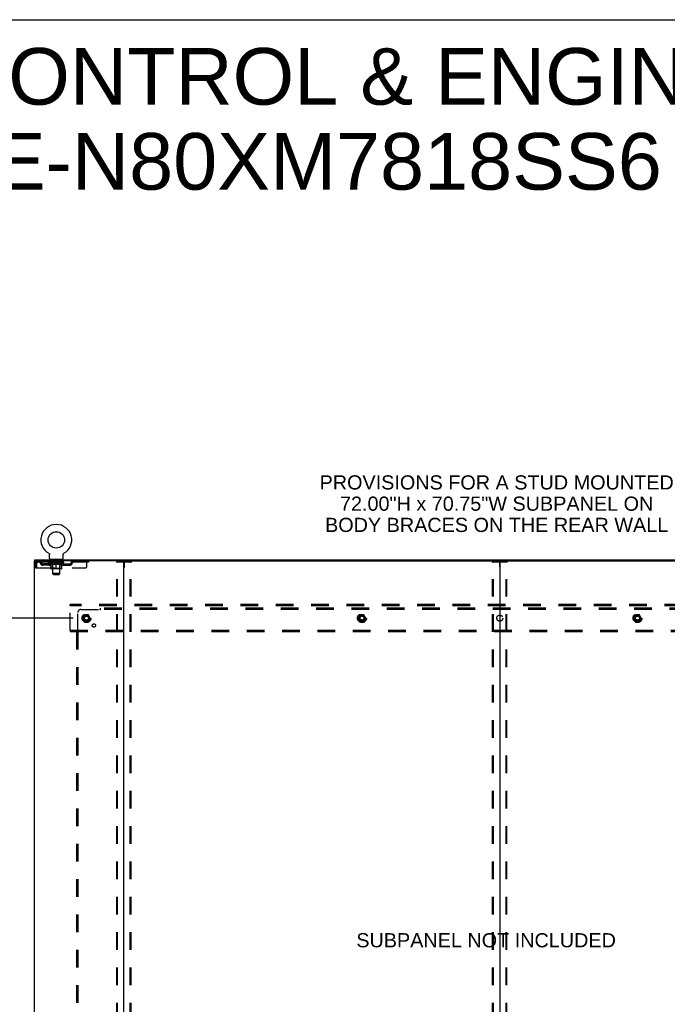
# Model space of a CAD drawing. Header units: inches. Extents: x 0 to 268, y 0 to 174.
# Tile 70 of 71: x 185 to 239, y 91 to 174. Entities that reach past the tile are written whole.
import ezdxf

# ---------------------------------------------------------------- set-up
doc = ezdxf.new("R2010")
doc.units = ezdxf.units.IN
doc.header["$LTSCALE"] = 14.749625
doc.header["$MEASUREMENT"] = 0
doc.linetypes.add('DOT', pattern=[0.2, 0.1, -0.1])
doc.linetypes.add('HIDDEN', pattern=[0.2, 0.1, -0.1])
doc.layers.get('0').update_dxf_attribs({"linetype": 'CONTINUOUS'})
for name, color, linetype in [('DEFAULT_2', 8, 'HIDDEN'), ('DIMENSIONS', 7, 'CONTINUOUS'), ('SUBPANEL', 7, 'CONTINUOUS'), ('WITNESSMARKS', 7, 'CONTINUOUS')]:
    doc.layers.add(name, color=color, linetype=linetype)
doc.styles.get("Standard").update_dxf_attribs({"font": 'arial.ttf'})
doc.dimstyles.new('DIMSTYLE_1', dxfattribs={"dimtxt": 1.183125, "dimasz": 1.5775, "dimexe": 0.09, "dimexo": 0.07, "dimgap": 0.0375, "dimtad": 0, "dimtih": 1, "dimtoh": 1, "dimzin": 4, "dimdsep": 46, "dimtxsty": 'Standard', "dimblk": '_FILLED', "dimblk1": '_FILLED', "dimblk2": '_FILLED', "dimcen": 0.09, "dimadec": 3, "dimazin": 1, "dimtfac": 1, "dimtdec": 3, "dimtofl": 0, "dimtmove": 0, "dimatfit": 3, "dimldrblk": '_FILLED', "dimfxl": 0, "dimtolj": 1, "dimtzin": 4, "dimarcsym": 0})

# ---------------------------------------------------------------- blocks, each defined once
blk = doc.blocks.new('_FILLED')
at = {"color": 0, "linetype": 'ByBlock'}
blk.add_solid([(0, 0), (-1, 0.2), (-1, -0.2)], dxfattribs=at)
blk = doc.blocks.new('*D4')
at = {"layer": 'DIMENSIONS', "color": 2, "linetype": 'Continuous'}
for p, q in [((189.43, 123.532), (178.333, 123.532)), ((179.753, 123.532), (179.753, 91.993)), ((179.753, 53.282), (179.753, 89.627)), ((189.43, 53.282), (178.333, 53.282))]:
    blk.add_line(p, q, dxfattribs=at)
at = {"layer": 'DIMENSIONS', "color": 2, "linetype": 'Continuous', "xscale": 1.5775, "yscale": 1.5775, "zscale": 1.5775}
for p, rotation in [((179.753, 123.532), 90), ((179.753, 53.282), 270)]:
    blk.add_blockref('_FILLED', p, dxfattribs=dict(at, rotation=rotation))
at = {"layer": 'DIMENSIONS', "color": 2, "linetype": 'Continuous', "insert": (179.753, 91.402), "char_height": 1.1831, "width": 4.13434, "attachment_point": 2, "line_spacing_factor": 0.9}
blk.add_mtext('70.25', dxfattribs=at)

msp = doc.modelspace()

# ---------------------------------------------------------------- linework, layer by layer
at = {"color": 7, "linetype": 'Continuous'}
for p, q in [((0, 173.525), (268.175, 173.525)), ((186.212, 128.303), (186.212, 128.407)), ((187.379, 128.945), (187.378, 128.945)), ((187.378, 128.945), (187.383, 128.943)), ((187.381, 128.944), (187.38, 128.945)), ((187.383, 128.943), (187.387, 128.94)), ((187.387, 128.94), (187.391, 128.937)), ((187.391, 128.937), (187.395, 128.934)), ((187.395, 128.934), (187.399, 128.931)), ((187.399, 128.931), (187.403, 128.928)), ((187.403, 128.928), (187.407, 128.924)), ((187.407, 128.924), (187.41, 128.921)), ((187.41, 128.921), (187.414, 128.917)), ((187.414, 128.917), (187.417, 128.913)), ((187.417, 128.913), (187.421, 128.909)), ((187.42, 128.909), (187.424, 128.905)), ((187.423, 128.905), (187.426, 128.901)), ((187.426, 128.901), (187.429, 128.897)), ((187.429, 128.897), (187.432, 128.892)), ((187.432, 128.892), (187.434, 128.888)), ((187.434, 128.888), (187.437, 128.883)), ((187.437, 128.883), (187.439, 128.879)), ((187.439, 128.879), (187.441, 128.874)), ((187.441, 128.874), (187.443, 128.869)), ((187.443, 128.869), (187.444, 128.865)), ((187.444, 128.865), (187.446, 128.86)), ((187.446, 128.86), (187.447, 128.855)), ((187.447, 128.855), (187.448, 128.85)), ((187.448, 128.85), (187.449, 128.845)), ((187.449, 128.845), (187.45, 128.84)), ((187.45, 128.84), (187.45, 128.835)), ((187.451, 128.825), (187.451, 128.82)), ((187.451, 128.506), (187.451, 128.82)), ((187.514, 128.437), (187.514, 128.407)), ((188.514, 128.437), (187.514, 128.437)), ((188.514, 128.437), (188.514, 128.407)), ((188.576, 128.506), (188.576, 128.82)), ((188.577, 128.835), (188.578, 128.84)), ((188.577, 128.83), (188.577, 128.835)), ((188.578, 128.845), (188.579, 128.85)), ((188.578, 128.84), (188.578, 128.845)), ((188.579, 128.85), (188.58, 128.855)), ((188.58, 128.855), (188.582, 128.86)), ((188.582, 128.86), (188.583, 128.865)), ((188.583, 128.865), (188.585, 128.869)), ((188.585, 128.869), (188.587, 128.874)), ((188.587, 128.874), (188.589, 128.879)), ((188.589, 128.879), (188.591, 128.883)), ((188.591, 128.883), (188.593, 128.888)), ((188.593, 128.888), (188.596, 128.892)), ((188.596, 128.892), (188.598, 128.897)), ((188.598, 128.897), (188.601, 128.901)), ((188.601, 128.901), (188.604, 128.905)), ((188.604, 128.905), (188.607, 128.909)), ((188.607, 128.909), (188.61, 128.913)), ((188.61, 128.913), (188.614, 128.917)), ((188.614, 128.917), (188.617, 128.921)), ((188.617, 128.921), (188.621, 128.924)), ((188.621, 128.924), (188.624, 128.928)), ((188.624, 128.928), (188.628, 128.931)), ((188.628, 128.931), (188.632, 128.934)), ((188.632, 128.934), (188.636, 128.937)), ((188.636, 128.937), (188.64, 128.94)), ((188.64, 128.94), (188.645, 128.943)), ((188.64, 128.94), (188.642, 128.941)), ((188.645, 128.943), (188.649, 128.945)), ((188.648, 128.945), (188.646, 128.944)), ((188.649, 128.945), (188.649, 128.945)), ((186.25, 128.303), (186.221, 128.303)), ((193.62, 128.303), (256.45, 128.303)), ((225.035, 128.263), (225.035, 48.551))]:
    msp.add_line(p, q, dxfattribs=at)
at = {"color": 3, "linetype": 'Continuous'}
for p, q in [((186.212, 128.407), (263.858, 128.407)), ((186.16, 128.303), (186.16, 48.511)), ((186.221, 128.303), (186.16, 128.303)), ((193.62, 128.303), (186.25, 128.303)), ((193.66, 48.551), (193.66, 128.263))]:
    msp.add_line(p, q, dxfattribs=at)
at = {"color": 7, "linetype": 'Continuous'}
for points in [[(187.45, 128.835), (187.451, 128.83), (187.451, 128.825)], [(188.576, 128.82), (188.576, 128.825), (188.577, 128.83)], [(188.576, 128.82), (188.576, 128.825), (188.577, 128.83)]]:
    msp.add_lwpolyline(points, dxfattribs=at)
msp.add_circle((188.014, 130.065), 0.688, dxfattribs=at)
for centre, radius, start, end in [((188.014, 130.065), 1.288, 299.50527, 240.49473), ((187.52, 128.506), 0.069, 180, 265), ((188.507, 128.506), 0.069, 275, 360), ((193.7, 128.263), 0.04, 90, 180), ((224.995, 128.263), 0.04, 0, 90), ((225.075, 128.263), 0.04, 90, 180)]:
    msp.add_arc(centre, radius, start, end, dxfattribs=at)
at = {"color": 3, "linetype": 'Continuous'}
msp.add_arc((193.62, 128.263), 0.04, 0, 90, dxfattribs=at)
at = {"layer": 'DEFAULT_2', "color": 8, "linetype": 'HIDDEN'}
for p, q in [((187.378, 128.945), (187.378, 128.945)), ((187.386, 128.941), (187.387, 128.94)), ((187.611, 128.437), (187.611, 128.407)), ((187.649, 128.347), (187.649, 128.427)), ((187.719, 128.337), (187.659, 128.337)), ((187.714, 127.256), (187.714, 128.327)), ((188.369, 128.337), (188.309, 128.337)), ((188.314, 127.256), (188.314, 128.327)), ((188.379, 128.347), (188.379, 128.427)), ((188.417, 128.437), (188.417, 128.407)), ((186.264, 128.136), (186.264, 127.741)), ((186.264, 128.136), (186.368, 128.136)), ((186.264, 127.741), (186.368, 127.741)), ((186.368, 128.136), (186.368, 127.741)), ((186.398, 127.741), (186.398, 128.136)), ((186.398, 127.741), (190.451, 127.741)), ((186.431, 128.303), (186.431, 128.199)), ((190.701, 128.199), (186.431, 128.199)), ((186.899, 127.948), (186.899, 128.052)), ((187.382, 128.052), (186.899, 128.052)), ((187.382, 127.948), (186.899, 127.948)), ((187.149, 127.948), (187.149, 128.052)), ((187.38, 128.152), (187.38, 128.199)), ((187.54, 128.041), (187.38, 128.152)), ((188.647, 128.152), (187.38, 128.152)), ((187.39, 128.193), (187.39, 128.199)), ((187.399, 128.189), (187.399, 128.193)), ((187.399, 128.189), (188.629, 128.189)), ((187.408, 128.189), (187.408, 128.193)), ((187.409, 128.189), (187.409, 128.193)), ((187.419, 128.193), (187.419, 128.199)), ((187.435, 128.189), (187.435, 128.193)), ((187.437, 128.189), (187.437, 128.193)), ((187.465, 128.193), (187.465, 128.199)), ((187.48, 128.189), (187.48, 128.193)), ((187.482, 128.189), (187.482, 128.193)), ((187.687, 128.192), (187.485, 128.192)), ((187.529, 128.193), (187.529, 128.199)), ((187.53, 128.189), (187.53, 128.192)), ((187.531, 128.189), (187.531, 128.192)), ((187.534, 128.189), (187.534, 128.192)), ((187.54, 128.041), (187.55, 128.041)), ((187.541, 128.189), (187.541, 128.193)), ((187.541, 128.189), (187.541, 128.192)), ((187.544, 128.189), (187.544, 128.193)), ((187.548, 128.189), (187.548, 128.193)), ((187.55, 127.678), (187.55, 128.084)), ((187.552, 128.189), (187.552, 128.192)), ((187.566, 128.189), (187.566, 128.192)), ((187.576, 128.199), (187.576, 128.303)), ((187.584, 128.189), (187.584, 128.192)), ((187.585, 128.189), (187.585, 128.195)), ((188.44, 127.641), (187.587, 127.641)), ((187.605, 128.189), (187.605, 128.192)), ((187.607, 128.193), (187.607, 128.199)), ((187.616, 128.189), (187.616, 128.193)), ((187.62, 128.189), (187.62, 128.193)), ((187.63, 128.189), (187.63, 128.192)), ((187.641, 128.189), (187.641, 128.196)), ((187.657, 128.189), (187.657, 128.192)), ((187.66, 128.189), (187.66, 128.192)), ((187.701, 127.681), (187.661, 127.641)), ((187.687, 128.189), (187.687, 128.192)), ((187.754, 128.192), (187.692, 128.192)), ((187.693, 128.041), (187.872, 128.041)), ((187.697, 128.193), (187.697, 128.199)), ((187.701, 127.681), (187.701, 128.149)), ((188.326, 127.681), (187.701, 127.681)), ((187.704, 128.189), (187.704, 128.193)), ((187.709, 128.189), (187.709, 128.193)), ((187.715, 128.189), (187.715, 128.198)), ((187.719, 128.189), (187.719, 128.192)), ((187.73, 128.189), (187.73, 128.192)), ((187.754, 128.189), (187.754, 128.192)), ((187.829, 128.192), (187.77, 128.192)), ((187.79, 128.189), (187.79, 128.192)), ((187.797, 128.193), (187.797, 128.199)), ((187.801, 128.189), (187.801, 128.193)), ((187.803, 128.189), (187.803, 128.198)), ((187.806, 128.189), (187.806, 128.193)), ((187.813, 128.189), (187.813, 128.193)), ((187.829, 128.189), (187.829, 128.192)), ((187.909, 128.192), (187.855, 128.192)), ((187.868, 128.189), (187.868, 128.192)), ((187.899, 128.192), (187.977, 128.197)), ((187.904, 128.193), (187.904, 128.199)), ((187.904, 128.193), (187.904, 128.199)), ((187.904, 128.199), (187.904, 128.199)), ((187.904, 128.189), (187.904, 128.193)), ((187.908, 128.189), (187.908, 128.193)), ((187.909, 128.189), (187.909, 128.192)), ((187.91, 128.189), (187.91, 128.193)), ((187.945, 128.192), (188.009, 128.192)), ((187.95, 128.189), (187.95, 128.192)), ((187.956, 128.192), (187.956, 128.196)), ((187.977, 128.192), (187.977, 128.197)), ((187.993, 128.189), (187.993, 128.192)), ((188.011, 128.193), (188.011, 128.193)), ((188.011, 128.189), (188.011, 128.193)), ((188.011, 128.189), (188.011, 128.193)), ((188.014, 128.193), (188.014, 128.199)), ((188.014, 128.199), (188.128, 128.192)), ((188.014, 127.641), (188.014, 128.085)), ((188.016, 128.189), (188.016, 128.193)), ((188.016, 128.189), (188.016, 128.193)), ((188.016, 128.193), (188.016, 128.193)), ((188.035, 128.189), (188.035, 128.192)), ((188.035, 128.192), (188.083, 128.192)), ((188.077, 128.189), (188.077, 128.192)), ((188.118, 128.189), (188.118, 128.193)), ((188.118, 128.189), (188.118, 128.192)), ((188.118, 128.192), (188.173, 128.192)), ((188.119, 128.189), (188.119, 128.193)), ((188.123, 128.193), (188.123, 128.199)), ((188.123, 128.199), (188.124, 128.199)), ((188.123, 128.189), (188.123, 128.193)), ((188.124, 128.193), (188.124, 128.199)), ((188.155, 128.041), (188.335, 128.041)), ((188.16, 128.189), (188.16, 128.192)), ((188.199, 128.189), (188.199, 128.192)), ((188.199, 128.192), (188.258, 128.192)), ((188.214, 128.189), (188.214, 128.193)), ((188.222, 128.189), (188.222, 128.193)), ((188.224, 128.189), (188.224, 128.198)), ((188.227, 128.189), (188.227, 128.193)), ((188.23, 128.193), (188.23, 128.199)), ((188.238, 128.189), (188.238, 128.192)), ((188.274, 128.189), (188.274, 128.192)), ((188.274, 128.192), (188.336, 128.192)), ((188.298, 128.189), (188.298, 128.192)), ((188.309, 128.189), (188.309, 128.192)), ((188.313, 128.189), (188.313, 128.198)), ((188.319, 128.189), (188.319, 128.193)), ((188.324, 128.189), (188.324, 128.193)), ((188.326, 127.681), (188.326, 128.149)), ((188.326, 127.681), (188.366, 127.641)), ((188.33, 128.193), (188.33, 128.199)), ((188.341, 128.189), (188.341, 128.192)), ((188.341, 128.192), (188.542, 128.192)), ((188.368, 128.189), (188.368, 128.192)), ((188.371, 128.189), (188.371, 128.192)), ((188.386, 128.189), (188.386, 128.196)), ((188.398, 128.189), (188.398, 128.192)), ((188.407, 128.189), (188.407, 128.193)), ((188.411, 128.189), (188.411, 128.193)), ((188.421, 128.193), (188.421, 128.199)), ((188.422, 128.189), (188.422, 128.192)), ((188.443, 128.189), (188.443, 128.195)), ((188.443, 128.189), (188.443, 128.192)), ((188.451, 128.199), (188.451, 128.303)), ((188.461, 128.189), (188.461, 128.192)), ((188.475, 128.189), (188.475, 128.192)), ((188.477, 127.678), (188.477, 128.084)), ((188.477, 128.041), (188.488, 128.041)), ((188.48, 128.189), (188.48, 128.193)), ((188.483, 128.189), (188.483, 128.193)), ((188.487, 128.189), (188.487, 128.193)), ((188.487, 128.189), (188.487, 128.192)), ((188.488, 128.041), (188.647, 128.152)), ((188.494, 128.189), (188.494, 128.192)), ((188.497, 128.189), (188.497, 128.192)), ((188.497, 128.189), (188.497, 128.192)), ((188.499, 128.193), (188.499, 128.199)), ((188.545, 128.189), (188.545, 128.193)), ((188.548, 128.189), (188.548, 128.193)), ((188.562, 128.193), (188.562, 128.199)), ((188.591, 128.189), (188.591, 128.193)), ((188.593, 128.189), (188.593, 128.193)), ((188.609, 128.193), (188.609, 128.199)), ((188.619, 128.189), (188.619, 128.193)), ((188.62, 128.189), (188.62, 128.193)), ((188.629, 128.189), (188.629, 128.193)), ((188.637, 128.193), (188.637, 128.199)), ((188.645, 128.052), (189.128, 128.052)), ((188.645, 127.948), (189.128, 127.948)), ((188.647, 128.152), (188.647, 128.199)), ((188.878, 127.948), (188.878, 128.052)), ((189.128, 127.948), (189.128, 128.052)), ((189.601, 128.303), (189.601, 128.199)), ((190.576, 127.866), (190.576, 128.303)), ((190.701, 128.303), (190.701, 128.199)), ((193.056, 48.625), (193.056, 128.19)), ((193.077, 128.22), (194.242, 128.22)), ((193.129, 48.625), (193.129, 128.19)), ((194.19, 48.625), (194.19, 128.19)), ((194.264, 48.625), (194.264, 128.19)), ((224.431, 48.625), (224.431, 128.19)), ((224.452, 128.22), (225.617, 128.22)), ((224.504, 48.625), (224.504, 128.19)), ((225.565, 48.625), (225.565, 128.19)), ((225.639, 48.625), (225.639, 128.19)), ((187.783, 127.187), (187.714, 127.256)), ((188.314, 127.256), (187.714, 127.256)), ((187.783, 127.187), (188.245, 127.187)), ((188.245, 127.187), (188.314, 127.256)), ((189.16, 124.553), (189.16, 124.657)), ((260.91, 124.657), (189.16, 124.657)), ((189.16, 122.511), (189.16, 124.553)), ((260.91, 124.553), (189.16, 124.553)), ((190.372, 123.805), (190.217, 123.537)), ((190.217, 123.527), (190.372, 123.26)), ((190.689, 123.81), (190.38, 123.81)), ((190.852, 123.537), (190.698, 123.805)), ((190.698, 123.26), (190.852, 123.527)), ((213.372, 123.805), (213.217, 123.537)), ((213.217, 123.527), (213.372, 123.26)), ((213.689, 123.81), (213.38, 123.81)), ((213.852, 123.537), (213.698, 123.805)), ((213.698, 123.26), (213.852, 123.527)), ((236.372, 123.805), (236.217, 123.537)), ((236.217, 123.527), (236.372, 123.26)), ((236.689, 123.81), (236.38, 123.81)), ((236.852, 123.537), (236.698, 123.805)), ((236.698, 123.26), (236.852, 123.527)), ((190.689, 123.255), (190.38, 123.255)), ((213.689, 123.255), (213.38, 123.255)), ((236.689, 123.255), (236.38, 123.255)), ((189.16, 122.511), (189.16, 122.407)), ((189.16, 122.511), (260.91, 122.511)), ((189.16, 122.407), (260.91, 122.407))]:
    msp.add_line(p, q, dxfattribs=at)
for points in [[(186.431, 128.303), (186.428, 128.302), (186.426, 128.299), (186.424, 128.294), (186.421, 128.287), (186.419, 128.278), (186.417, 128.267), (186.414, 128.254), (186.412, 128.24), (186.41, 128.225), (186.407, 128.209), (186.405, 128.191), (186.402, 128.173), (186.4, 128.155), (186.398, 128.136)], [(186.431, 128.199), (186.428, 128.199), (186.426, 128.198), (186.424, 128.196), (186.421, 128.193), (186.419, 128.19), (186.417, 128.185), (186.414, 128.181), (186.412, 128.175), (186.41, 128.17), (186.407, 128.163), (186.405, 128.157), (186.402, 128.15), (186.4, 128.143), (186.398, 128.136)], [(187.7, 128.041), (187.675, 128.045), (187.651, 128.051), (187.626, 128.058), (187.601, 128.066), (187.576, 128.074), (187.55, 128.084)], [(187.55, 128.083), (187.575, 128.074), (187.599, 128.065), (187.623, 128.058), (187.646, 128.051), (187.669, 128.046), (187.693, 128.041)], [(188.014, 128.085), (187.988, 128.075), (187.962, 128.066), (187.937, 128.058), (187.912, 128.051), (187.887, 128.045), (187.863, 128.041)], [(187.872, 128.041), (187.896, 128.046), (187.919, 128.051), (187.942, 128.058), (187.966, 128.065), (187.99, 128.074), (188.014, 128.083)], [(188.165, 128.041), (188.14, 128.045), (188.115, 128.051), (188.09, 128.058), (188.065, 128.066), (188.039, 128.075), (188.014, 128.085)], [(188.014, 128.083), (188.038, 128.073), (188.062, 128.065), (188.085, 128.058), (188.109, 128.051), (188.132, 128.045), (188.155, 128.041)], [(188.477, 128.084), (188.451, 128.074), (188.426, 128.065), (188.401, 128.058), (188.376, 128.051), (188.352, 128.045), (188.327, 128.041)], [(188.335, 128.041), (188.358, 128.046), (188.382, 128.051), (188.405, 128.058), (188.429, 128.065), (188.453, 128.074), (188.477, 128.083)], [(193.056, 128.19), (193.057, 128.198), (193.059, 128.205), (193.062, 128.211), (193.066, 128.216), (193.071, 128.219), (193.077, 128.22)], [(193.151, 128.22), (193.145, 128.219), (193.14, 128.216), (193.136, 128.211), (193.132, 128.205), (193.13, 128.198), (193.129, 128.19)], [(194.19, 128.19), (194.189, 128.198), (194.187, 128.205), (194.184, 128.211), (194.179, 128.216), (194.175, 128.219), (194.169, 128.22)], [(194.242, 128.22), (194.248, 128.219), (194.253, 128.216), (194.257, 128.211), (194.261, 128.205), (194.263, 128.198), (194.264, 128.19)], [(224.431, 128.19), (224.432, 128.198), (224.434, 128.205), (224.437, 128.211), (224.441, 128.216), (224.446, 128.219), (224.452, 128.22)], [(224.526, 128.22), (224.52, 128.219), (224.515, 128.216), (224.511, 128.211), (224.507, 128.205), (224.505, 128.198), (224.504, 128.19)], [(225.565, 128.19), (225.564, 128.198), (225.562, 128.205), (225.559, 128.211), (225.554, 128.216), (225.55, 128.219), (225.544, 128.22)], [(225.617, 128.22), (225.623, 128.219), (225.628, 128.216), (225.632, 128.211), (225.636, 128.205), (225.638, 128.198), (225.639, 128.19)]]:
    msp.add_lwpolyline(points, dxfattribs=at)
for centre, radius in [((190.535, 123.532), 0.372), ((190.535, 123.532), 0.356), ((190.535, 123.532), 0.312), ((190.535, 123.532), 0.204), ((190.535, 123.532), 0.188), ((190.535, 123.532), 0.183), ((190.535, 123.532), 0.165), ((213.535, 123.532), 0.372), ((213.535, 123.532), 0.356), ((213.535, 123.532), 0.312), ((213.535, 123.532), 0.204), ((213.535, 123.532), 0.188), ((213.535, 123.532), 0.183), ((213.535, 123.532), 0.165), ((236.535, 123.532), 0.372), ((236.535, 123.532), 0.356), ((236.535, 123.532), 0.312), ((236.535, 123.532), 0.204), ((236.535, 123.532), 0.188), ((236.535, 123.532), 0.183), ((236.535, 123.532), 0.165)]:
    msp.add_circle(centre, radius, dxfattribs=at)
at = {"layer": 'DEFAULT_2', "color": 8, "linetype": 'DOT'}
for centre in [(190.535, 123.532), (213.535, 123.532), (236.535, 123.532)]:
    msp.add_circle(centre, 0.17, dxfattribs=at)
at = {"layer": 'DEFAULT_2', "color": 8, "linetype": 'HIDDEN'}
for centre, radius, start, end in [((187.52, 128.506), 0.069, 265, 270), ((187.639, 128.427), 0.01, 0, 90), ((187.659, 128.347), 0.01, 180, 270), ((187.704, 128.327), 0.01, 0, 90), ((188.324, 128.327), 0.01, 90, 180), ((188.369, 128.347), 0.01, 270, 360), ((188.389, 128.427), 0.01, 90, 180), ((188.507, 128.506), 0.069, 270, 275), ((186.431, 128.136), 0.167, 90, 180), ((186.431, 128.136), 0.063, 90, 180), ((186.61, 128.136), 0.167, 8.07163, 90), ((186.611, 128.137), 0.0625, 7.98631, 90), ((186.899, 128.177), 0.229, 187.98631, 270), ((186.899, 128.177), 0.125, 188.07163, 270), ((187.382, 128.177), 0.125, 270, 351.92837), ((187.382, 128.177), 0.229, 270, 352.01369), ((187.671, 128.136), 0.167, 90, 171.92837), ((187.587, 127.678), 0.0371, 180, 270), ((187.671, 128.137), 0.0625, 90, 172.01369), ((187.661, 128.149), 0.0398, 0, 90), ((188.366, 128.149), 0.0398, 90, 180), ((188.356, 128.136), 0.167, 8.07163, 90), ((188.357, 128.137), 0.0625, 7.98631, 90), ((188.645, 128.177), 0.229, 187.98631, 270), ((188.44, 127.678), 0.0371, 270, 360), ((188.645, 128.177), 0.125, 188.07163, 270), ((189.128, 128.177), 0.125, 270, 351.92837), ((189.128, 128.177), 0.229, 270, 352.01369), ((189.417, 128.136), 0.167, 90, 171.92837), ((189.417, 128.137), 0.0625, 90, 172.01369), ((190.451, 127.866), 0.125, 270, 360), ((190.226, 123.532), 0.01, 150.01268, 209.98829), ((190.38, 123.8), 0.01, 90.01235, 149.98915), ((190.689, 123.8), 0.01, 30.01204, 89.98872), ((190.844, 123.532), 0.01, 330.01268, 29.98829), ((213.226, 123.532), 0.01, 150.01268, 209.98829), ((213.38, 123.8), 0.01, 90.01235, 149.98915), ((213.689, 123.8), 0.01, 30.01204, 89.98872), ((213.844, 123.532), 0.01, 330.01268, 29.98829), ((236.226, 123.532), 0.01, 150.01268, 209.98829), ((236.38, 123.8), 0.01, 90.01235, 149.98915), ((236.689, 123.8), 0.01, 30.01204, 89.98872), ((236.844, 123.532), 0.01, 330.01268, 29.98829), ((190.38, 123.265), 0.01, 210.01204, 269.98872), ((190.689, 123.265), 0.01, 270.01235, 329.98915), ((213.38, 123.265), 0.01, 210.01204, 269.98872), ((213.689, 123.265), 0.01, 270.01235, 329.98915), ((236.38, 123.265), 0.01, 210.01204, 269.98872), ((236.689, 123.265), 0.01, 270.01235, 329.98915)]:
    msp.add_arc(centre, radius, start, end, dxfattribs=at)
for centre, major_axis, ratio, start_param, end_param in [((188.014, 128.199), (0.633, 0.007), 0.05963, 2.96643, 3.140963), ((187.361, 128.187), (0.198, 0), 0.060556, 0.430652, 1.470503), ((188.014, 128.199), (0.633, 0), 0.060556, -3.141593, -2.96706), ((187.361, 128.181), (0.198, 0.002), 0.05963, 1.376596, 1.469874), ((188.014, 128.199), (0.633, 0.013), 0.05688, 2.791345, 2.965878), ((187.336, 128.187), (0.198, 0.002), 0.05963, 0.25549, 1.295341), ((187.405, 128.187), (0.198, -0.002), 0.05963, 0.605815, 1.645666), ((188.014, 128.199), (0.633, -0.007), 0.05963, -2.96643, -2.791898), ((187.405, 128.181), (0.198, 0), 0.060556, 1.551758, 1.645036), ((187.336, 128.181), (0.198, 0.004), 0.05688, 1.20151, 1.294789), ((187.406, 128.183), (0.164, 0.002), 0.05963, 1.065228, 1.614276), ((187.386, 128.183), (0.164, 0.003), 0.05688, 0.890143, 1.43919), ((187.444, 128.183), (0.164, 0), 0.060556, 1.240391, 1.789438), ((188.014, 128.199), (0.633, 0.019), 0.052395, 2.616403, 2.790936), ((187.333, 128.187), (0.198, 0.004), 0.05688, 0.080405, 1.120256), ((187.467, 128.187), (0.198, -0.004), 0.05688, 0.7809, 1.820751), ((188.014, 128.199), (0.633, -0.013), 0.05688, -2.791345, -2.616812), ((187.467, 128.181), (0.198, -0.002), 0.05963, 1.72692, 1.820198), ((187.333, 128.181), (0.198, 0.006), 0.052395, 1.026568, 1.119847), ((187.386, 128.183), (0.164, 0.005), 0.052395, 0.715201, 1.264248), ((187.5, 128.183), (0.164, -0.002), 0.05963, 1.415553, 1.9646), ((188.014, 128.199), (0.633, 0.025), 0.046319, 2.441654, 2.616187), ((187.547, 128.187), (0.198, -0.006), 0.052395, 0.955842, 1.995693), ((188.014, 128.199), (0.633, -0.019), 0.052395, -2.616403, -2.44187), ((187.35, 128.187), (0.198, 0.006), 0.052395, -0.094537, 0.945314), ((187.547, 128.181), (0.198, -0.004), 0.05688, 1.902006, 1.995284), ((187.35, 128.181), (0.198, 0.008), 0.046319, 0.851819, 0.945098), ((187.404, 128.183), (0.164, 0.006), 0.046319, 0.540452, 1.089499), ((187.571, 128.183), (0.164, -0.003), 0.05688, 1.590638, 2.139686), ((188.014, 128.199), (0.633, 0.029), 0.038841, 2.267123, 2.441656), ((187.64, 128.187), (0.198, -0.008), 0.046319, 1.130591, 2.170442), ((187.387, 128.187), (0.198, 0.008), 0.046319, -0.269286, 0.770565), ((188.014, 128.199), (0.633, -0.025), 0.046319, -2.441654, -2.267121), ((187.64, 128.181), (0.198, -0.006), 0.052395, 2.076947, 2.170226), ((187.387, 128.181), (0.198, 0.009), 0.038841, 0.677289, 0.770567), ((187.441, 128.183), (0.164, 0.008), 0.038841, 0.365921, 0.914969), ((187.655, 128.183), (0.164, -0.005), 0.052395, 1.76558, 2.314627), ((188.014, 128.199), (0.633, 0.033), 0.030195, 2.09281, 2.267343), ((187.745, 128.187), (0.198, -0.009), 0.038841, 1.305122, 2.344973), ((187.443, 128.187), (0.198, 0.009), 0.038841, -0.443817, 0.596034), ((188.014, 128.199), (0.633, -0.029), 0.038841, -2.267123, -2.092591), ((187.745, 128.181), (0.198, -0.008), 0.046319, 2.251696, 2.344975), ((187.443, 128.181), (0.198, 0.01), 0.030195, 0.502975, 0.596254), ((187.495, 128.183), (0.164, 0.009), 0.030195, 0.191608, 0.740655), ((187.751, 128.183), (0.164, -0.006), 0.046319, 1.940329, 2.489376), ((187.516, 128.187), (0.198, 0.01), 0.030195, -0.61813, 0.421721), ((188.014, 128.199), (0.633, 0.036), 0.020645, 1.918687, 2.09322), ((187.858, 128.187), (0.198, -0.01), 0.030195, 1.479435, 2.519286), ((188.014, 128.199), (0.633, -0.033), 0.030195, -2.09281, -1.918277), ((187.858, 128.181), (0.198, -0.009), 0.038841, 2.426227, 2.519505), ((187.516, 128.181), (0.198, 0.011), 0.020645, 0.328852, 0.422131), ((187.565, 128.183), (0.164, 0.009), 0.020645, 0.017485, 0.566532), ((187.854, 128.183), (0.164, -0.008), 0.038841, 2.11486, 2.663907), ((187.605, 128.187), (0.198, 0.011), 0.020645, -0.792253, 0.247598), ((188.014, 128.199), (0.633, 0.038), 0.010478, 1.744704, 1.919237), ((187.976, 128.187), (0.198, -0.011), 0.020645, 1.653558, 2.693409), ((188.014, 128.199), (0.633, -0.036), 0.020645, -1.918687, -1.744154), ((187.976, 128.181), (0.198, -0.01), 0.030195, 2.60054, 2.693819), ((187.605, 128.181), (0.198, 0.012), 0.010478, 0.154869, 0.248148), ((187.649, 128.183), (0.164, 0.01), 0.010478, 6.126688, 6.675735), ((187.963, 128.183), (0.164, -0.009), 0.030195, 2.289173, 2.83822), ((187.706, 128.187), (0.198, 0.012), 0.010478, -0.966236, -0.000846), ((188.094, 128.187), (0.198, -0.012), 0.010478, 1.827541, 2.867392), ((188.014, 128.199), (0.633, -0.038), 0.010478, -1.744704, -1.570171), ((188.094, 128.181), (0.198, -0.011), 0.020645, 2.774664, 2.867942), ((188.072, 128.183), (0.164, -0.009), 0.020645, 2.463296, 3.012344), ((187.933, 128.187), (0.198, 0.012), 0.010478, 0.274201, 1.314052), ((187.847, 128.183), (0.164, 0.01), 0.010478, -0.000298, 0.504314), ((187.817, 128.181), (0.198, 0.012), 0.010478, 0.192946, 0.399283), ((188.014, 128.199), (0.633, 0.038), 0.010478, -1.578586, -1.396888), ((188.211, 128.181), (0.198, -0.012), 0.010478, 2.948646, 3.041925), ((188.181, 128.183), (0.164, -0.01), 0.010478, 2.637279, 3.142076), ((188.052, 128.187), (0.198, 0.011), 0.020645, 0.448184, 1.488034), ((187.955, 128.183), (0.164, 0.009), 0.020645, 0.129249, 0.678296), ((187.933, 128.181), (0.198, 0.011), 0.020645, 0.273651, 0.366929), ((188.321, 128.187), (0.198, -0.012), 0.010478, -3.140747, -2.175357), ((188.014, 128.199), (0.633, 0.036), 0.020645, -1.397439, -1.222906), ((188.014, 128.199), (0.633, -0.038), 0.010478, 1.222355, 1.396888), ((188.17, 128.187), (0.198, 0.01), 0.030195, 0.622307, 1.662158), ((188.065, 128.183), (0.164, 0.009), 0.030195, 0.303372, 0.852419), ((188.378, 128.183), (0.164, -0.01), 0.010478, 2.749043, 3.29809), ((188.422, 128.187), (0.198, -0.011), 0.020645, 2.893995, 3.933846), ((188.052, 128.181), (0.198, 0.01), 0.030195, 0.447774, 0.541052), ((188.422, 128.181), (0.198, -0.012), 0.010478, 2.893445, 2.986723), ((188.014, 128.199), (0.633, 0.033), 0.030195, -1.223315, -1.048783), ((188.014, 128.199), (0.633, -0.036), 0.020645, 1.048373, 1.222906), ((188.283, 128.187), (0.198, 0.009), 0.038841, 0.79662, 1.836471), ((188.173, 128.183), (0.164, 0.008), 0.038841, 0.477686, 1.026733), ((188.462, 128.183), (0.164, -0.009), 0.020645, 2.57506, 3.124108), ((188.511, 128.187), (0.198, -0.01), 0.030195, 2.719872, 3.759723), ((188.387, 128.187), (0.198, 0.008), 0.046319, 0.971151, 2.011002), ((188.17, 128.181), (0.198, 0.009), 0.038841, 0.622087, 0.715366), ((188.511, 128.181), (0.198, -0.011), 0.020645, 2.719462, 2.812741), ((188.014, 128.199), (0.633, 0.029), 0.038841, -1.049002, -0.874469), ((188.014, 128.199), (0.633, -0.033), 0.030195, 0.87425, 1.048783), ((188.277, 128.183), (0.164, 0.006), 0.046319, 0.652216, 1.201263), ((188.481, 128.187), (0.198, 0.006), 0.052395, 1.1459, 2.185751), ((188.532, 128.183), (0.164, -0.009), 0.030195, 2.400937, 2.949985), ((188.585, 128.187), (0.198, -0.009), 0.038841, 2.545558, 3.585409), ((188.372, 128.183), (0.164, 0.005), 0.052395, 0.826965, 1.376012), ((188.283, 128.181), (0.198, 0.008), 0.046319, 0.796618, 0.889896), ((188.585, 128.181), (0.198, -0.01), 0.030195, 2.545339, 2.638617), ((188.56, 128.187), (0.198, 0.004), 0.05688, 1.320842, 2.360692), ((188.014, 128.199), (0.633, 0.025), 0.046319, -0.874471, -0.699939), ((188.014, 128.199), (0.633, -0.029), 0.038841, 0.699936, 0.874469), ((188.641, 128.187), (0.198, -0.008), 0.046319, 2.371028, 3.410879), ((188.587, 128.183), (0.164, -0.008), 0.038841, 2.226624, 2.775671), ((188.623, 128.187), (0.198, 0.002), 0.05963, 1.495927, 2.535778), ((188.457, 128.183), (0.164, 0.003), 0.05688, 1.001907, 1.550954), ((188.678, 128.187), (0.198, -0.006), 0.052395, 2.196279, 3.23613), ((188.387, 128.181), (0.198, 0.006), 0.052395, 0.971367, 1.064645), ((188.623, 128.183), (0.164, -0.006), 0.046319, 2.052093, 2.601141), ((188.667, 128.187), (0.198, 0), 0.060556, 1.671089, 2.71094), ((188.641, 128.181), (0.198, -0.009), 0.038841, 2.371026, 2.464304), ((188.695, 128.187), (0.198, -0.004), 0.05688, 2.021337, 3.061188), ((188.014, 128.199), (0.633, 0.019), 0.052395, -0.699723, -0.52519), ((188.014, 128.199), (0.633, -0.025), 0.046319, 0.525406, 0.699939), ((188.691, 128.187), (0.198, -0.002), 0.05963, 1.846251, 2.886102), ((188.528, 128.183), (0.164, 0.002), 0.05963, 1.176993, 1.72604), ((188.642, 128.183), (0.164, -0.005), 0.052395, 1.877344, 2.426392), ((188.583, 128.183), (0.164, 0), 0.060556, 1.352155, 1.901202), ((188.641, 128.183), (0.164, -0.003), 0.05688, 1.702402, 2.25145), ((188.621, 128.183), (0.164, -0.002), 0.05963, 1.527317, 2.076364), ((188.481, 128.181), (0.198, 0.004), 0.05688, 1.146309, 1.239587), ((188.678, 128.181), (0.198, -0.008), 0.046319, 2.196495, 2.289773), ((188.014, 128.199), (0.633, 0.013), 0.05688, -0.524781, -0.350248), ((188.014, 128.199), (0.633, -0.019), 0.052395, 0.350657, 0.52519), ((188.56, 128.181), (0.198, 0.002), 0.05963, 1.321394, 1.414673), ((188.695, 128.181), (0.198, -0.006), 0.052395, 2.021746, 2.115024), ((188.014, 128.199), (0.633, 0.007), 0.05963, -0.349695, -0.175162), ((188.014, 128.199), (0.633, -0.013), 0.05688, 0.175715, 0.350248), ((188.623, 128.181), (0.198, 0), 0.060556, 1.496556, 1.589835), ((188.691, 128.181), (0.198, -0.004), 0.05688, 1.846804, 1.940083), ((188.667, 128.181), (0.198, -0.002), 0.05963, 1.671719, 1.764997), ((188.014, 128.199), (0.633, 0), 0.060556, -0.174533, 0), ((188.014, 128.199), (0.633, -0.007), 0.05963, 0.000629, 0.175162)]:
    msp.add_ellipse(centre, major_axis=major_axis, ratio=ratio, start_param=start_param, end_param=end_param, dxfattribs=at)
at = {"layer": 'SUBPANEL', "color": 8, "linetype": 'HIDDEN'}
for p, q in [((190.066, 124.251), (191.656, 124.251)), ((191.674, 124.27), (191.667, 124.262)), ((191.691, 124.21), (191.691, 124.376)), ((258.378, 124.376), (191.691, 124.376)), ((258.378, 124.251), (191.691, 124.251)), ((195.816, 124.251), (195.816, 124.376)), ((189.816, 122.411), (189.816, 124.001)), ((189.691, 122.376), (189.691, 54.438)), ((189.691, 122.376), (189.857, 122.376)), ((189.816, 122.376), (189.816, 54.438)), ((189.816, 118.251), (189.691, 118.251))]:
    msp.add_line(p, q, dxfattribs=at)
for points in [[(191.667, 124.262), (191.665, 124.26), (191.663, 124.258), (191.661, 124.256), (191.659, 124.254), (191.657, 124.253), (191.656, 124.251)], [(191.665, 124.237), (191.664, 124.24), (191.662, 124.242), (191.66, 124.245), (191.659, 124.247), (191.657, 124.249), (191.656, 124.251)], [(191.691, 124.21), (191.689, 124.211), (191.687, 124.212), (191.685, 124.213), (191.684, 124.214), (191.682, 124.215), (191.68, 124.216), (191.679, 124.218), (191.677, 124.22), (191.675, 124.221), (191.674, 124.223), (191.673, 124.225), (191.671, 124.228), (191.67, 124.23), (191.668, 124.232), (191.665, 124.237)], [(191.691, 124.289), (191.689, 124.287), (191.687, 124.285), (191.686, 124.282), (191.684, 124.28), (191.682, 124.278), (191.681, 124.276), (191.679, 124.275), (191.677, 124.273), (191.676, 124.271), (191.674, 124.27)], [(189.777, 122.376), (189.78, 122.378), (189.782, 122.379), (189.784, 122.381), (189.787, 122.383), (189.789, 122.385), (189.79, 122.386), (189.792, 122.388), (189.794, 122.39), (189.796, 122.391), (189.797, 122.393), (189.802, 122.398)], [(189.802, 122.398), (189.804, 122.4), (189.806, 122.402), (189.808, 122.404), (189.81, 122.406), (189.812, 122.408), (189.814, 122.41), (189.816, 122.411)], [(189.835, 122.399), (189.83, 122.402), (189.827, 122.403), (189.825, 122.405), (189.822, 122.406), (189.82, 122.408), (189.818, 122.41), (189.816, 122.411)], [(189.857, 122.376), (189.856, 122.378), (189.855, 122.38), (189.854, 122.382), (189.853, 122.383), (189.852, 122.385), (189.851, 122.387), (189.849, 122.388), (189.847, 122.39), (189.845, 122.391), (189.844, 122.393), (189.842, 122.394), (189.839, 122.396), (189.837, 122.397), (189.835, 122.399)]]:
    msp.add_lwpolyline(points, dxfattribs=at)
for centre, radius in [((190.535, 123.532), 0.25), ((213.535, 123.532), 0.25), ((225.035, 123.532), 0.25), ((236.535, 123.532), 0.25), ((191.153, 122.913), 0.141)]:
    msp.add_circle(centre, radius, dxfattribs=at)
msp.add_arc((190.066, 124.001), 0.25, 90, 180, dxfattribs=at)
at = {"layer": 'WITNESSMARKS', "color": 40, "linetype": 'Continuous'}
for p, q in [((193.597, 128.178), (193.722, 128.178)), ((193.597, 128.116), (193.722, 128.116)), ((193.597, 128.053), (193.722, 128.053)), ((193.597, 127.991), (193.722, 127.991)), ((193.597, 127.928), (193.722, 127.928)), ((193.597, 127.803), (193.722, 127.803)), ((224.972, 128.178), (225.097, 128.178)), ((224.972, 128.116), (225.097, 128.116)), ((224.972, 128.053), (225.097, 128.053)), ((224.972, 127.991), (225.097, 127.991)), ((224.972, 127.866), (225.097, 127.866))]:
    msp.add_line(p, q, dxfattribs=at)

# ---------------------------------------------------------------- texts
at = {"layer": 'DIMENSIONS', "color": 2, "linetype": 'Continuous', "attachment_point": 2, "line_spacing_factor": 0.9}
for s, insert, char_height, width in [('SAGINAW CONTROL & ENGINEERING\\PSCE-N80XM7818SS6', (206.046, 171.158), 4.7325, 119.52641), ('PROVISIONS FOR A STUD MOUNTED\\P72.00"H x 70.75"W SUBPANEL ON\\PBODY BRACES ON THE REAR WALL', (224.775, 135.46), 1.18312, 29.50775), ('SUBPANEL NOT INCLUDED', (223.895, 97.211), 1.18312, 21.63491)]:
    msp.add_mtext(s, dxfattribs=dict(at, insert=insert, char_height=char_height, width=width))

# ---------------------------------------------------------------- dimensions: what is measured, and where the dimension line sits
at = {"layer": 'DIMENSIONS', "color": 2, "linetype": 'Continuous'}
dim = msp.add_linear_dim(base=(179.753, 123.532), p1=(189.5, 53.282), p2=(189.5, 123.532), angle=90, dimstyle='DIMSTYLE_1', dxfattribs=at)
dim.commit()
dim.dimension.update_dxf_attribs({"geometry": '*D4', "text_midpoint": (179.757, 90.804), "dimtype": 160})

doc.saveas('drawing.dxf')
